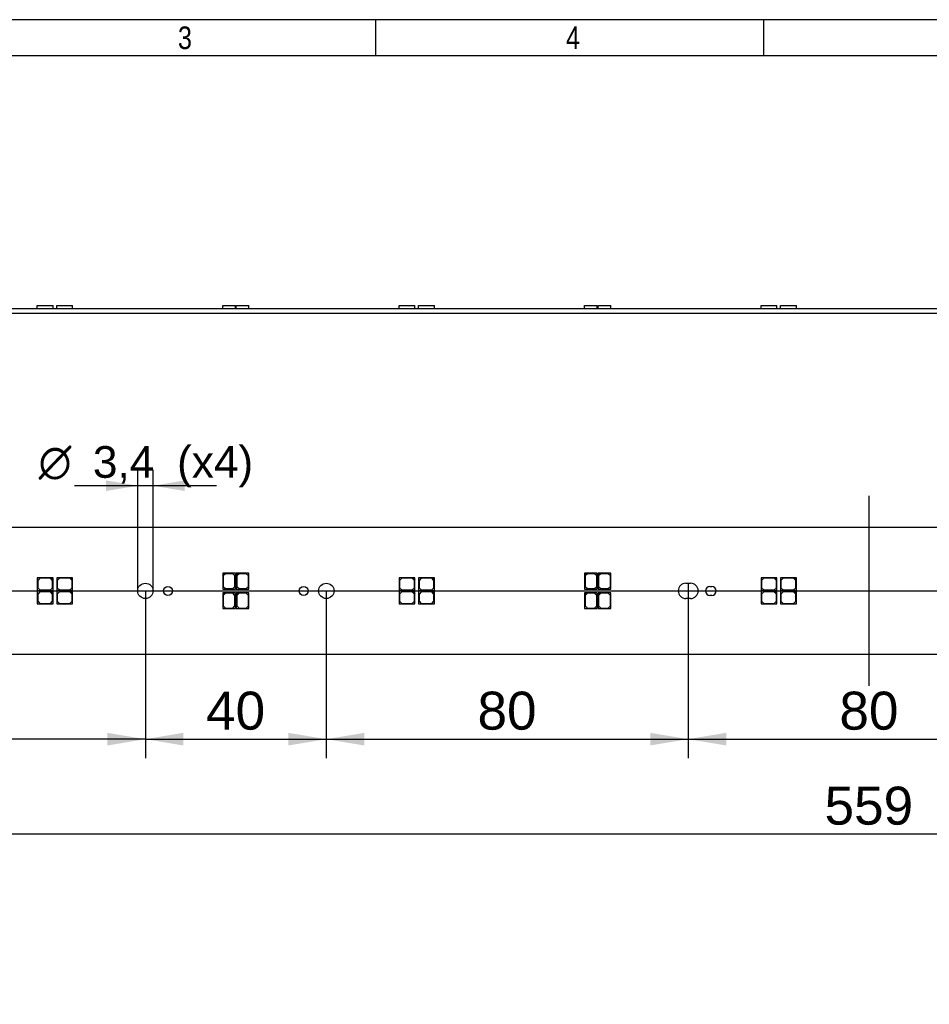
# Model space of a CAD drawing. Header units: millimetres. Extents: x 16 to 406, y 5 to 285.
# Tile 10 of 14: x 109 to 209, y 176 to 285. Entities that reach past the tile are written whole.
import ezdxf
from ezdxf.enums import TextEntityAlignment as Align
from ezdxf.lldxf.tags import DXFTag

# ---------------------------------------------------------------- set-up
doc = ezdxf.new("R2010")
doc.units = ezdxf.units.MM
for name, color, linetype in [('10', 7, 'Continuous'), ('Default', 7, 'Continuous'), ('LINLED_560X28MM_', 7, 'Continuous')]:
    doc.layers.add(name, color=color, linetype=linetype)
doc.styles.add('SEACAD_Arial', font='arial.ttf')
doc.styles.add('SEACAD_Solid_Edge_ANSI1_Symbols', font='semeca1.ttf')
tags = doc.linetypes.add('CENTER2', pattern=[28.575, 19.05, -3.175, 3.175, -3.175]).pattern_tags.tags
tags[10:11] = [DXFTag(74, 4), DXFTag(75, 0), DXFTag(340, '0'), DXFTag(46, 0.0), DXFTag(50, 0.0), DXFTag(44, 0.0), DXFTag(45, 0.0)]
tags[8:9] = [DXFTag(74, 4), DXFTag(75, 0), DXFTag(340, '0'), DXFTag(46, 0.0), DXFTag(50, 0.0), DXFTag(44, 0.0), DXFTag(45, 0.0)]
tags[6:7] = [DXFTag(74, 4), DXFTag(75, 0), DXFTag(340, '0'), DXFTag(46, 0.0), DXFTag(50, 0.0), DXFTag(44, 0.0), DXFTag(45, 0.0)]
tags[4:5] = [DXFTag(74, 4), DXFTag(75, 0), DXFTag(340, '0'), DXFTag(46, 0.0), DXFTag(50, 0.0), DXFTag(44, 0.0), DXFTag(45, 0.0)]
doc.dimstyles.new('ISO', dxfattribs={"dimtxt": 4.2, "dimasz": 4.2, "dimexe": 2.1, "dimexo": 0, "dimgap": 1.05, "dimtad": 1, "dimlfac": 2, "dimtxsty": 'SEACAD_Arial', "dimblk1": '_SE_FILLED', "dimblk2": '_SE_FILLED', "dimsah": 1, "dimcen": 2.1, "dimadec": 0, "dimazin": 0, "dimtfac": 0.5, "dimtdec": 3, "dimtmove": 0, "dimatfit": 3, "dimfxl": 1, "dimarcsym": 0})

# ---------------------------------------------------------------- blocks, each defined once
blk = doc.blocks.new('SEANNOT_GROUP2')
at = {"layer": 'Default', "color": 7, "linetype": 'CENTER2'}
blk.add_line((59.6, 221.44), (346.1, 221.44), dxfattribs=at)
blk = doc.blocks.new('SEANNOT_GROUP3')
at = {"layer": 'Default', "color": 7, "linetype": 'CENTER2'}
blk.add_line((202.85, 210.94), (202.85, 231.94), dxfattribs=at)
blk = doc.blocks.new('SE3')
at = {"layer": 'LINLED_560X28MM_', "color": 7, "linetype": 'Continuous'}
for p, q in [((341.1, 228.44), (64.6, 228.44)), ((131.65, 223.39), (131.4, 223.39)), ((131.4, 223.39), (131.4, 223.14)), ((131.4, 223.14), (131.65, 223.39)), ((131.4, 223.14), (131.4, 221.64)), ((131.7, 223.34), (131.45, 223.09)), ((132.8, 223.39), (131.65, 223.39)), ((132.5, 223.34), (131.7, 223.34)), ((132.75, 223.09), (132.5, 223.34)), ((132.8, 221.64), (132.8, 223.39)), ((133.15, 223.39), (132.9, 223.39)), ((132.9, 223.39), (132.9, 223.14)), ((132.9, 223.14), (133.15, 223.39)), ((132.9, 223.14), (132.9, 221.64)), ((133.2, 223.34), (132.95, 223.09)), ((134.3, 223.39), (133.15, 223.39)), ((134, 223.34), (133.2, 223.34)), ((134.25, 223.09), (134, 223.34)), ((134.3, 221.64), (134.3, 223.39)), ((171.65, 223.39), (171.4, 223.39)), ((171.4, 223.39), (171.4, 223.14)), ((171.4, 223.14), (171.65, 223.39)), ((171.4, 223.14), (171.4, 221.64)), ((171.7, 223.34), (171.45, 223.09)), ((172.8, 223.39), (171.65, 223.39)), ((172.5, 223.34), (171.7, 223.34)), ((172.75, 223.09), (172.5, 223.34)), ((172.8, 221.64), (172.8, 223.39)), ((173.15, 223.39), (172.9, 223.39)), ((172.9, 223.39), (172.9, 223.14)), ((172.9, 223.14), (173.15, 223.39)), ((172.9, 223.14), (172.9, 221.64)), ((173.2, 223.34), (172.95, 223.09)), ((174.3, 223.39), (173.15, 223.39)), ((174, 223.34), (173.2, 223.34)), ((174.25, 223.09), (174, 223.34)), ((174.3, 221.64), (174.3, 223.39)), ((112.4, 222.89), (110.9, 222.89)), ((110.9, 222.89), (110.9, 221.49)), ((111.2, 222.84), (110.95, 222.59)), ((110.95, 222.59), (110.95, 221.79)), ((112.35, 222.84), (111.2, 222.84)), ((112.6, 222.59), (112.35, 222.84)), ((112.65, 222.89), (112.4, 222.89)), ((112.4, 222.89), (112.65, 222.64)), ((112.6, 221.79), (112.6, 222.59)), ((112.65, 222.64), (112.65, 222.89)), ((112.65, 221.49), (112.65, 222.64)), ((114.55, 222.89), (113.05, 222.89)), ((113.05, 222.89), (113.05, 221.49)), ((113.35, 222.84), (113.1, 222.59)), ((113.1, 222.59), (113.1, 221.79)), ((114.5, 222.84), (113.35, 222.84)), ((114.75, 222.59), (114.5, 222.84)), ((114.8, 222.89), (114.55, 222.89)), ((114.55, 222.89), (114.8, 222.64)), ((114.75, 221.79), (114.75, 222.59)), ((114.8, 222.64), (114.8, 222.89)), ((114.8, 221.49), (114.8, 222.64)), ((131.45, 223.09), (131.45, 221.94)), ((132.75, 221.94), (132.75, 223.09)), ((132.95, 223.09), (132.95, 221.94)), ((134.25, 221.94), (134.25, 223.09)), ((152.4, 222.89), (150.9, 222.89)), ((150.9, 222.89), (150.9, 221.49)), ((151.2, 222.84), (150.95, 222.59)), ((150.95, 222.59), (150.95, 221.79)), ((152.35, 222.84), (151.2, 222.84)), ((152.6, 222.59), (152.35, 222.84)), ((152.65, 222.89), (152.4, 222.89)), ((152.4, 222.89), (152.65, 222.64)), ((152.6, 221.79), (152.6, 222.59)), ((152.65, 222.64), (152.65, 222.89)), ((152.65, 221.49), (152.65, 222.64)), ((154.55, 222.89), (153.05, 222.89)), ((153.05, 222.89), (153.05, 221.49)), ((153.35, 222.84), (153.1, 222.59)), ((153.1, 222.59), (153.1, 221.79)), ((154.5, 222.84), (153.35, 222.84)), ((154.75, 222.59), (154.5, 222.84)), ((154.8, 222.89), (154.55, 222.89)), ((154.55, 222.89), (154.8, 222.64)), ((154.75, 221.79), (154.75, 222.59)), ((154.8, 222.64), (154.8, 222.89)), ((154.8, 221.49), (154.8, 222.64)), ((171.45, 223.09), (171.45, 221.94)), ((172.75, 221.94), (172.75, 223.09)), ((172.95, 223.09), (172.95, 221.94)), ((174.25, 221.94), (174.25, 223.09)), ((182.6, 222.29), (183.1, 222.29)), ((192.4, 222.89), (190.9, 222.89)), ((190.9, 222.89), (190.9, 221.49)), ((191.2, 222.84), (190.95, 222.59)), ((190.95, 222.59), (190.95, 221.79)), ((192.35, 222.84), (191.2, 222.84)), ((192.6, 222.59), (192.35, 222.84)), ((192.65, 222.89), (192.4, 222.89)), ((192.4, 222.89), (192.65, 222.64)), ((192.6, 221.79), (192.6, 222.59)), ((192.65, 222.64), (192.65, 222.89)), ((192.65, 221.49), (192.65, 222.64)), ((194.55, 222.89), (193.05, 222.89)), ((193.05, 222.89), (193.05, 221.49)), ((193.35, 222.84), (193.1, 222.59)), ((193.1, 222.59), (193.1, 221.79)), ((194.5, 222.84), (193.35, 222.84)), ((194.75, 222.59), (194.5, 222.84)), ((194.8, 222.89), (194.55, 222.89)), ((194.55, 222.89), (194.8, 222.64)), ((194.75, 221.79), (194.75, 222.59)), ((194.8, 222.64), (194.8, 222.89)), ((194.8, 221.49), (194.8, 222.64)), ((110.9, 221.49), (112.65, 221.49)), ((112.4, 221.39), (110.9, 221.39)), ((110.9, 221.39), (110.9, 219.99)), ((110.95, 221.79), (111.2, 221.54)), ((111.2, 221.34), (110.95, 221.09)), ((110.95, 221.09), (110.95, 220.29)), ((111.2, 221.54), (112.35, 221.54)), ((112.35, 221.34), (111.2, 221.34)), ((112.35, 221.54), (112.6, 221.79)), ((112.6, 221.09), (112.35, 221.34)), ((112.65, 221.39), (112.4, 221.39)), ((112.4, 221.39), (112.65, 221.14)), ((112.6, 220.29), (112.6, 221.09)), ((112.65, 221.14), (112.65, 221.39)), ((112.65, 219.99), (112.65, 221.14)), ((113.05, 221.49), (114.8, 221.49)), ((114.55, 221.39), (113.05, 221.39)), ((113.05, 221.39), (113.05, 219.99)), ((113.1, 221.79), (113.35, 221.54)), ((113.35, 221.34), (113.1, 221.09)), ((113.1, 221.09), (113.1, 220.29)), ((113.35, 221.54), (114.5, 221.54)), ((114.5, 221.34), (113.35, 221.34)), ((114.5, 221.54), (114.75, 221.79)), ((114.75, 221.09), (114.5, 221.34)), ((114.8, 221.39), (114.55, 221.39)), ((114.55, 221.39), (114.8, 221.14)), ((114.75, 220.29), (114.75, 221.09)), ((114.8, 221.14), (114.8, 221.39)), ((114.8, 219.99), (114.8, 221.14)), ((131.4, 221.64), (132.8, 221.64)), ((131.65, 221.24), (131.4, 221.24)), ((131.4, 221.24), (131.4, 220.99)), ((131.4, 220.99), (131.65, 221.24)), ((131.4, 220.99), (131.4, 219.49)), ((131.45, 221.94), (131.7, 221.69)), ((131.7, 221.19), (131.45, 220.94)), ((131.45, 220.94), (131.45, 219.79)), ((132.8, 221.24), (131.65, 221.24)), ((131.7, 221.69), (132.5, 221.69)), ((132.5, 221.19), (131.7, 221.19)), ((132.5, 221.69), (132.75, 221.94)), ((132.75, 220.94), (132.5, 221.19)), ((132.75, 219.79), (132.75, 220.94)), ((132.8, 219.49), (132.8, 221.24)), ((132.9, 221.64), (134.3, 221.64)), ((133.15, 221.24), (132.9, 221.24)), ((132.9, 221.24), (132.9, 220.99)), ((132.9, 220.99), (133.15, 221.24)), ((132.9, 220.99), (132.9, 219.49)), ((132.95, 221.94), (133.2, 221.69)), ((133.2, 221.19), (132.95, 220.94)), ((132.95, 220.94), (132.95, 219.79)), ((134.3, 221.24), (133.15, 221.24)), ((133.2, 221.69), (134, 221.69)), ((134, 221.19), (133.2, 221.19)), ((134, 221.69), (134.25, 221.94)), ((134.25, 220.94), (134, 221.19)), ((134.25, 219.79), (134.25, 220.94)), ((134.3, 219.49), (134.3, 221.24)), ((150.9, 221.49), (152.65, 221.49)), ((152.4, 221.39), (150.9, 221.39)), ((150.9, 221.39), (150.9, 219.99)), ((150.95, 221.79), (151.2, 221.54)), ((151.2, 221.34), (150.95, 221.09)), ((150.95, 221.09), (150.95, 220.29)), ((151.2, 221.54), (152.35, 221.54)), ((152.35, 221.34), (151.2, 221.34)), ((152.35, 221.54), (152.6, 221.79)), ((152.6, 221.09), (152.35, 221.34)), ((152.65, 221.39), (152.4, 221.39)), ((152.4, 221.39), (152.65, 221.14)), ((152.6, 220.29), (152.6, 221.09)), ((152.65, 221.14), (152.65, 221.39)), ((152.65, 219.99), (152.65, 221.14)), ((153.05, 221.49), (154.8, 221.49)), ((154.55, 221.39), (153.05, 221.39)), ((153.05, 221.39), (153.05, 219.99)), ((153.1, 221.79), (153.35, 221.54)), ((153.35, 221.34), (153.1, 221.09)), ((153.1, 221.09), (153.1, 220.29)), ((153.35, 221.54), (154.5, 221.54)), ((154.5, 221.34), (153.35, 221.34)), ((154.5, 221.54), (154.75, 221.79)), ((154.75, 221.09), (154.5, 221.34)), ((154.8, 221.39), (154.55, 221.39)), ((154.55, 221.39), (154.8, 221.14)), ((154.75, 220.29), (154.75, 221.09)), ((154.8, 221.14), (154.8, 221.39)), ((154.8, 219.99), (154.8, 221.14)), ((171.4, 221.64), (172.8, 221.64)), ((171.65, 221.24), (171.4, 221.24)), ((171.4, 221.24), (171.4, 220.99)), ((171.4, 220.99), (171.65, 221.24)), ((171.4, 220.99), (171.4, 219.49)), ((171.45, 221.94), (171.7, 221.69)), ((171.7, 221.19), (171.45, 220.94)), ((171.45, 220.94), (171.45, 219.79)), ((172.8, 221.24), (171.65, 221.24)), ((171.7, 221.69), (172.5, 221.69)), ((172.5, 221.19), (171.7, 221.19)), ((172.5, 221.69), (172.75, 221.94)), ((172.75, 220.94), (172.5, 221.19)), ((172.75, 219.79), (172.75, 220.94)), ((172.8, 219.49), (172.8, 221.24)), ((172.9, 221.64), (174.3, 221.64)), ((173.15, 221.24), (172.9, 221.24)), ((172.9, 221.24), (172.9, 220.99)), ((172.9, 220.99), (173.15, 221.24)), ((172.9, 220.99), (172.9, 219.49)), ((172.95, 221.94), (173.2, 221.69)), ((173.2, 221.19), (172.95, 220.94)), ((172.95, 220.94), (172.95, 219.79)), ((174.3, 221.24), (173.15, 221.24)), ((173.2, 221.69), (174, 221.69)), ((174, 221.19), (173.2, 221.19)), ((174, 221.69), (174.25, 221.94)), ((174.25, 220.94), (174, 221.19)), ((174.25, 219.79), (174.25, 220.94)), ((174.3, 219.49), (174.3, 221.24)), ((185.25, 221.94), (185.45, 221.94)), ((185.45, 220.94), (185.25, 220.94)), ((190.9, 221.49), (192.65, 221.49)), ((192.4, 221.39), (190.9, 221.39)), ((190.9, 221.39), (190.9, 219.99)), ((190.95, 221.79), (191.2, 221.54)), ((191.2, 221.34), (190.95, 221.09)), ((190.95, 221.09), (190.95, 220.29)), ((191.2, 221.54), (192.35, 221.54)), ((192.35, 221.34), (191.2, 221.34)), ((192.35, 221.54), (192.6, 221.79)), ((192.6, 221.09), (192.35, 221.34)), ((192.65, 221.39), (192.4, 221.39)), ((192.4, 221.39), (192.65, 221.14)), ((192.6, 220.29), (192.6, 221.09)), ((192.65, 221.14), (192.65, 221.39)), ((192.65, 219.99), (192.65, 221.14)), ((193.05, 221.49), (194.8, 221.49)), ((194.55, 221.39), (193.05, 221.39)), ((193.05, 221.39), (193.05, 219.99)), ((193.1, 221.79), (193.35, 221.54)), ((193.35, 221.34), (193.1, 221.09)), ((193.1, 221.09), (193.1, 220.29)), ((193.35, 221.54), (194.5, 221.54)), ((194.5, 221.34), (193.35, 221.34)), ((194.5, 221.54), (194.75, 221.79)), ((194.75, 221.09), (194.5, 221.34)), ((194.8, 221.39), (194.55, 221.39)), ((194.55, 221.39), (194.8, 221.14)), ((194.75, 220.29), (194.75, 221.09)), ((194.8, 221.14), (194.8, 221.39)), ((194.8, 219.99), (194.8, 221.14)), ((110.9, 219.99), (112.65, 219.99)), ((110.95, 220.29), (111.2, 220.04)), ((111.2, 220.04), (112.35, 220.04)), ((112.35, 220.04), (112.6, 220.29)), ((113.05, 219.99), (114.8, 219.99)), ((113.1, 220.29), (113.35, 220.04)), ((113.35, 220.04), (114.5, 220.04)), ((114.5, 220.04), (114.75, 220.29)), ((150.9, 219.99), (152.65, 219.99)), ((150.95, 220.29), (151.2, 220.04)), ((151.2, 220.04), (152.35, 220.04)), ((152.35, 220.04), (152.6, 220.29)), ((153.05, 219.99), (154.8, 219.99)), ((153.1, 220.29), (153.35, 220.04)), ((153.35, 220.04), (154.5, 220.04)), ((154.5, 220.04), (154.75, 220.29)), ((183.1, 220.59), (182.6, 220.59)), ((190.9, 219.99), (192.65, 219.99)), ((190.95, 220.29), (191.2, 220.04)), ((191.2, 220.04), (192.35, 220.04)), ((192.35, 220.04), (192.6, 220.29)), ((193.05, 219.99), (194.8, 219.99)), ((193.1, 220.29), (193.35, 220.04)), ((193.35, 220.04), (194.5, 220.04)), ((194.5, 220.04), (194.75, 220.29)), ((131.4, 219.49), (132.8, 219.49)), ((131.45, 219.79), (131.7, 219.54)), ((131.7, 219.54), (132.5, 219.54)), ((132.5, 219.54), (132.75, 219.79)), ((132.9, 219.49), (134.3, 219.49)), ((132.95, 219.79), (133.2, 219.54)), ((133.2, 219.54), (134, 219.54)), ((134, 219.54), (134.25, 219.79)), ((171.4, 219.49), (172.8, 219.49)), ((171.45, 219.79), (171.7, 219.54)), ((171.7, 219.54), (172.5, 219.54)), ((172.5, 219.54), (172.75, 219.79)), ((172.9, 219.49), (174.3, 219.49)), ((172.95, 219.79), (173.2, 219.54)), ((173.2, 219.54), (174, 219.54)), ((174, 219.54), (174.25, 219.79)), ((64.6, 214.44), (341.1, 214.44))]:
    blk.add_line(p, q, dxfattribs=at)
for centre, radius in [((122.85, 221.44), 0.85), ((142.85, 221.44), 0.85), ((125.35, 221.44), 0.5), ((140.35, 221.44), 0.5)]:
    blk.add_circle(centre, radius, dxfattribs=at)
for centre, radius, start, end in [((182.6, 221.44), 0.85, 90, 270), ((183.1, 221.44), 0.85, 270, 90), ((185.25, 221.44), 0.5, 90, 270), ((185.45, 221.44), 0.5, 270, 90)]:
    blk.add_arc(centre, radius, start, end, dxfattribs=at)
blk = doc.blocks.new('SE4')
at = {"layer": 'LINLED_560X28MM_', "color": 7, "linetype": 'Continuous'}
for p, q in [((64.6, 252.65), (341.1, 252.65)), ((110.9, 252.98), (112.65, 252.98)), ((110.9, 252.65), (110.9, 252.98)), ((112.65, 252.65), (112.65, 252.98)), ((113.05, 252.98), (114.8, 252.98)), ((113.05, 252.65), (113.05, 252.98)), ((114.8, 252.65), (114.8, 252.98)), ((131.4, 252.98), (132.8, 252.98)), ((131.4, 252.65), (131.4, 252.98)), ((132.8, 252.65), (132.8, 252.98)), ((132.9, 252.98), (134.3, 252.98)), ((132.9, 252.65), (132.9, 252.98)), ((134.3, 252.65), (134.3, 252.98)), ((150.9, 252.98), (152.65, 252.98)), ((150.9, 252.65), (150.9, 252.98)), ((152.65, 252.65), (152.65, 252.98)), ((153.05, 252.98), (154.8, 252.98)), ((153.05, 252.65), (153.05, 252.98)), ((154.8, 252.65), (154.8, 252.98)), ((171.4, 252.98), (172.8, 252.98)), ((171.4, 252.65), (171.4, 252.98)), ((172.8, 252.65), (172.8, 252.98)), ((172.9, 252.98), (174.3, 252.98)), ((172.9, 252.65), (172.9, 252.98)), ((174.3, 252.65), (174.3, 252.98)), ((190.9, 252.98), (192.65, 252.98)), ((190.9, 252.65), (190.9, 252.98)), ((192.65, 252.65), (192.65, 252.98)), ((193.05, 252.98), (194.8, 252.98)), ((193.05, 252.65), (193.05, 252.98)), ((194.8, 252.65), (194.8, 252.98)), ((64.6, 252.15), (341.1, 252.15))]:
    blk.add_line(p, q, dxfattribs=at)
blk = doc.blocks.new('DMBLK10')
at = {"layer": 'Default', "linetype": 'Continuous'}
for points in [[(87.05, 204.35), (87.05, 205.75), (82.85, 205.05)], [(118.65, 204.35), (122.85, 205.05), (118.65, 205.75)]]:
    blk.add_hatch(color=7, dxfattribs=at).paths.add_polyline_path(points)
at = {"layer": 'Default', "color": 7, "linetype": 'Continuous'}
for p, q in [((82.85, 222.3), (82.85, 202.95)), ((122.85, 221.44), (122.85, 202.95)), ((122.85, 205.05), (82.85, 205.05))]:
    blk.add_line(p, q, dxfattribs=at)
at = {"layer": 'Default', "color": 7, "linetype": 'Continuous', "style": 'SEACAD_Arial'}
blk.add_text('80', height=4.2, dxfattribs=at).set_placement((99.56, 210.3), align=Align.TOP_LEFT)
blk = doc.blocks.new('_SE_FILLED')
at = {"color": 0}
blk.add_line((0, 0), (-1, 0), dxfattribs=at)
blk.add_solid([(0, 0), (-1, -0.1665), (-1, 0.1665), (0, 0)], dxfattribs=at)
blk = doc.blocks.new('DMBLK11')
at = {"layer": 'Default', "linetype": 'Continuous'}
for points in [[(127.05, 204.35), (127.05, 205.75), (122.85, 205.05)], [(138.65, 204.35), (142.85, 205.05), (138.65, 205.75)]]:
    blk.add_hatch(color=7, dxfattribs=at).paths.add_polyline_path(points)
at = {"layer": 'Default', "color": 7, "linetype": 'Continuous'}
for p, q in [((122.85, 221.44), (122.85, 202.95)), ((142.85, 221.44), (142.85, 202.95)), ((122.85, 205.05), (142.85, 205.05))]:
    blk.add_line(p, q, dxfattribs=at)
at = {"layer": 'Default', "color": 7, "linetype": 'Continuous', "style": 'SEACAD_Arial'}
blk.add_text('40', height=4.2, dxfattribs=at).set_placement((129.56, 210.3), align=Align.TOP_LEFT)
blk = doc.blocks.new('DMBLK12')
at = {"layer": 'Default', "linetype": 'Continuous'}
for points in [[(147.05, 204.35), (147.05, 205.75), (142.85, 205.05)], [(178.65, 204.35), (182.85, 205.05), (178.65, 205.75)]]:
    blk.add_hatch(color=7, dxfattribs=at).paths.add_polyline_path(points)
at = {"layer": 'Default', "color": 7, "linetype": 'Continuous'}
for p, q in [((182.85, 222.29), (182.85, 202.95)), ((142.85, 221.44), (142.85, 202.95)), ((142.85, 205.05), (182.85, 205.05))]:
    blk.add_line(p, q, dxfattribs=at)
at = {"layer": 'Default', "color": 7, "linetype": 'Continuous', "style": 'SEACAD_Arial'}
blk.add_text('80', height=4.2, dxfattribs=at).set_placement((159.56, 210.3), align=Align.TOP_LEFT)
blk = doc.blocks.new('DMBLK16')
at = {"layer": 'Default', "linetype": 'Continuous'}
for points in [[(187.05, 204.35), (187.05, 205.75), (182.85, 205.05)], [(218.65, 204.35), (222.85, 205.05), (218.65, 205.75)]]:
    blk.add_hatch(color=7, dxfattribs=at).paths.add_polyline_path(points)
at = {"layer": 'Default', "color": 7, "linetype": 'Continuous'}
for p, q in [((182.85, 222.29), (182.85, 202.95)), ((222.85, 222.31), (222.85, 202.95)), ((182.85, 205.05), (222.85, 205.05))]:
    blk.add_line(p, q, dxfattribs=at)
at = {"layer": 'Default', "color": 7, "linetype": 'Continuous', "style": 'SEACAD_Arial'}
blk.add_text('80', height=4.2, dxfattribs=at).set_placement((199.56, 210.3), align=Align.TOP_LEFT)
blk = doc.blocks.new('DMBLK17')
at = {"layer": 'Default', "linetype": 'Continuous'}
for points in [[(118.5, 233.65), (118.5, 232.48), (122, 233.06)], [(127.2, 233.65), (123.7, 233.06), (127.2, 232.48)]]:
    blk.add_hatch(color=7, dxfattribs=at).paths.add_polyline_path(points)
at = {"layer": 'Default', "color": 7, "linetype": 'Continuous'}
for p, q in [((122, 221.44), (122, 234.81)), ((123.7, 221.44), (123.7, 234.81)), ((130.7, 233.06), (115, 233.06))]:
    blk.add_line(p, q, dxfattribs=at)
for s, style, p in [('O', 'SEACAD_Solid_Edge_ANSI1_Symbols', (111.05, 237.44)), ('3,4', 'SEACAD_Arial', (117.05, 237.44)), ('(x4)', 'SEACAD_Arial', (126.35, 237.44))]:
    blk.add_text(s, height=3.5, dxfattribs=dict(at, style=style)).set_placement(p, align=Align.TOP_LEFT)
blk = doc.blocks.new('DMBLK24')
at = {"layer": 'Default', "linetype": 'Continuous'}
for points in [[(67.3, 193.85), (67.3, 195.25), (63.1, 194.55)], [(338.4, 193.85), (342.6, 194.55), (338.4, 195.25)]]:
    blk.add_hatch(color=7, dxfattribs=at).paths.add_polyline_path(points)
at = {"layer": 'Default', "color": 7, "linetype": 'Continuous'}
for p, q in [((63.1, 215.94), (63.1, 192.45)), ((342.6, 215.94), (342.6, 192.45)), ((342.6, 194.55), (63.1, 194.55))]:
    blk.add_line(p, q, dxfattribs=at)
at = {"layer": 'Default', "color": 7, "linetype": 'Continuous', "style": 'SEACAD_Arial'}
blk.add_text('559', height=4.2, dxfattribs=at).set_placement((197.92, 199.8), align=Align.TOP_LEFT)

msp = doc.modelspace()

# ---------------------------------------------------------------- linework, layer by layer
at = {"layer": '10', "color": 7, "linetype": 'Continuous'}
for p, q in [((148.333, 280.5775), (148.333, 284.5775)), ((191.2219, 280.5775), (191.2219, 284.5775)), ((405.6664, 280.5775), (19.6664, 280.5775))]:
    msp.add_line(p, q, dxfattribs=at)
msp.add_lwpolyline([(405.6664, 13.5775), (405.6664, 284.5775), (15.6664, 284.5775), (15.6664, 13.5775), (405.6664, 13.5775)], dxfattribs=at)

# ---------------------------------------------------------------- block references
at = {"layer": 'Default'}
for name in ['SE4', 'SEANNOT_GROUP3', 'SE3', 'SEANNOT_GROUP2']:
    msp.add_blockref(name, (0, 0), dxfattribs=at)

# ---------------------------------------------------------------- texts
at = {"layer": '10', "char_height": 2.5, "width": 1.521749, "attachment_point": 1, "style": 'SEACAD_Arial'}
for s, insert in [('{\\farial rounded mt|b0||i0||c0|p34;\\C7;\\H2.50000002;\\W0.8;3}', (126.444, 283.8275)), ('{\\farial rounded mt|b0||i0||c0|p34;\\C7;\\H2.50000002;\\W0.8;4}', (169.3328, 283.8275))]:
    msp.add_mtext(s, dxfattribs=dict(at, insert=insert))

# ---------------------------------------------------------------- dimensions: what is measured, and where the dimension line sits
at = {"layer": 'Default', "color": 7, "linetype": 'Continuous'}
dim = msp.add_linear_dim(base=(121.9969, 233.0638), p1=(123.6969, 221.4393), p2=(121.9969, 221.4393), angle=180.000005, text='\\A1;%%c<> (x4)', dimstyle='ISO', override={"dimtxt": 3.5, "dimasz": 3.5, "dimexe": 1.75, "dimgap": 0.875, "dimcen": 1.75, "dimtolj": 1}, dxfattribs=at)
dim.commit()
dim.dimension.update_dxf_attribs({"geometry": 'DMBLK17', "text_midpoint": (122.8469, 233.0638), "dimtype": 161})
for base, p1, p2, picture, middle in [((82.8469, 205.0484), (122.8469, 221.4393), (82.8469, 220.5893), 'DMBLK10', (102.8469, 205.0484)), ((182.8469, 205.0484), (142.8469, 221.4393), (182.8469, 220.5893), 'DMBLK12', (162.8469, 205.0484)), ((63.0969, 194.5484), (342.5969, 215.9393), (63.0969, 215.9393), 'DMBLK24', (202.8468, 194.5484))]:
    dim = msp.add_linear_dim(base=base, p1=p1, p2=p2, text='\\A1;<>', dimstyle='ISO', dxfattribs=at)
    dim.commit()
    dim.dimension.update_dxf_attribs({"geometry": picture, "text_midpoint": middle, "dimtype": 160})
for base, p1, p2, picture, middle in [((182.8469, 205.0484), (182.8469, 220.5893), (222.8469, 220.5893), 'DMBLK16', (202.8469, 205.0484)), ((122.8469, 205.0484), (122.8469, 221.4393), (142.8469, 221.4393), 'DMBLK11', (132.8469, 205.0484))]:
    dim = msp.add_linear_dim(base=base, p1=p1, p2=p2, angle=0, text='\\A1;<>', dimstyle='ISO', dxfattribs=at)
    dim.commit()
    dim.dimension.update_dxf_attribs({"geometry": picture, "text_midpoint": middle, "dimtype": 161})

doc.saveas('drawing.dxf')
